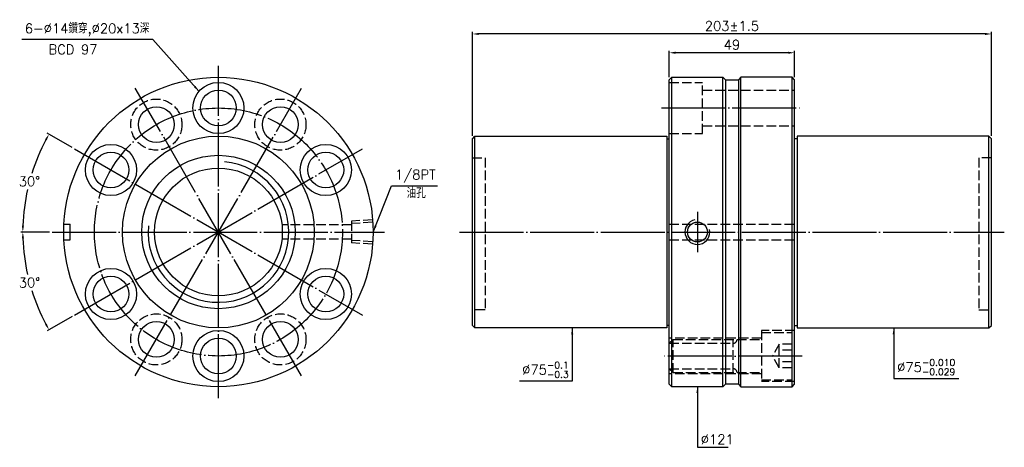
# Model space of a CAD drawing. Header units: millimetres. Extents: x 3848 to 4233, y -260 to -92.
import ezdxf

# ---------------------------------------------------------------- set-up
doc = ezdxf.new("R2010")
doc.units = ezdxf.units.MM
doc.header["$LTSCALE"] = 1.25
doc.linetypes.add('CENTER', pattern=[22, 20, -1, 0, -1])
doc.linetypes.add('DASHED', pattern=[4, 3, -1])
for name, color, linetype in [('DDVIEW', 7, 'Continuous'), ('NT', 7, 'Continuous'), ('NT-DIM', 2, 'Continuous')]:
    doc.layers.add(name, color=color, linetype=linetype)
doc.styles.get("Standard").update_dxf_attribs({"font": 'simplex.shx', "bigfont": 'chineset.shx'})
doc.dimstyles.new('ISO-25', dxfattribs={"dimscale": 1.25, "dimtxt": 3, "dimasz": 2, "dimexe": 0.646, "dimexo": 0.862, "dimgap": 1, "dimtad": 1, "dimdec": 3, "dimdsep": 46, "dimtxsty": 'Standard', "dimcen": 1.5, "dimclrd": 256, "dimclre": 256, "dimclrt": 256, "dimazin": 2, "dimtfac": 1, "dimtdec": 3, "dimtmove": 0, "dimatfit": 3, "dimfxl": 0, "dimtolj": 1, "dimlwd": -1, "dimlwe": -1, "dimarcsym": 0})

# ---------------------------------------------------------------- blocks, each defined once
blk = doc.blocks.new('*D0')
at = {"layer": 'Defpoints', "color": 0}
for p in [(4102.12, -105.28), (4102.12, -115.88), (4151.12, -115.88)]:
    blk.add_point(p, dxfattribs=at)
at = {"layer": 'NT-DIM'}
for p, q in [((4102.12, -114.8), (4102.12, -104.47)), ((4148.62, -105.28), (4104.62, -105.28)), ((4151.12, -114.8), (4151.12, -104.47))]:
    blk.add_line(p, q, dxfattribs=at)
for points in [[(4104.62, -104.86), (4104.62, -105.69), (4102.12, -105.28)], [(4148.62, -104.86), (4148.62, -105.69), (4151.12, -105.28)]]:
    blk.add_solid(points, dxfattribs=at)
at = {"layer": 'NT-DIM', "insert": (4126.62, -102.15), "char_height": 3.75, "attachment_point": 5}
blk.add_mtext('\\A1;49', dxfattribs=at)
blk = doc.blocks.new('*D1')
at = {"layer": 'Defpoints', "color": 0}
for p in [(4025.12, -97.93), (4025.12, -138.88), (4228.12, -138.88)]:
    blk.add_point(p, dxfattribs=at)
at = {"layer": 'NT-DIM'}
for p, q in [((4025.12, -137.8), (4025.12, -97.13)), ((4225.62, -97.93), (4027.62, -97.93)), ((4228.12, -137.8), (4228.12, -97.13))]:
    blk.add_line(p, q, dxfattribs=at)
for points in [[(4027.62, -97.52), (4027.62, -98.35), (4025.12, -97.93)], [(4225.62, -97.52), (4225.62, -98.35), (4228.12, -97.93)]]:
    blk.add_solid(points, dxfattribs=at)
at = {"layer": 'NT-DIM', "insert": (4126.62, -94.81), "char_height": 3.75, "attachment_point": 5}
blk.add_mtext('\\A1;203%%P1.5', dxfattribs=at)
blk = doc.blocks.new('*D2')
at = {"layer": 'Defpoints', "color": 0}
for p in [(3869.52, -142.88), (3853.95, -149.22), (3860.81, -175.38), (3990.81, -175.38), (3982.1, -207.88)]:
    blk.add_point(p, dxfattribs=at)
at = {"layer": 'NT-DIM'}
for p, q in [((3868.59, -142.34), (3858.88, -136.73)), ((3859.73, -175.38), (3848.53, -175.38))]:
    blk.add_line(p, q, dxfattribs=at)
for start, end in [(151.8731, 162.5486), (167.4217, 178.1269)]:
    blk.add_arc((3925.81, -175.38), 76.47, start, end, dxfattribs=at)
for points in [[(3858, -139.12), (3858.73, -139.53), (3859.58, -137.14)], [(3849.79, -172.88), (3848.96, -172.87), (3849.34, -175.38)]]:
    blk.add_solid(points, dxfattribs=at)
at = {"layer": 'NT-DIM', "insert": (3851.94, -155.58), "char_height": 3.75, "attachment_point": 5, "rotation": 1}
blk.add_mtext('\\A1;30°', dxfattribs=at)
blk = doc.blocks.new('*D3')
at = {"layer": 'Defpoints', "color": 0}
for p in [(3982.1, -142.88), (3860.81, -175.38), (3990.81, -175.38), (3850.5, -188.66), (3869.52, -207.88)]:
    blk.add_point(p, dxfattribs=at)
at = {"layer": 'NT-DIM'}
for p, q in [((3859.73, -175.38), (3848.53, -175.38)), ((3868.59, -208.41), (3858.88, -214.02))]:
    blk.add_line(p, q, dxfattribs=at)
for start, end in [(181.8731, 192.5989), (197.4265, 208.1269)]:
    blk.add_arc((3925.81, -175.38), 76.47, start, end, dxfattribs=at)
for points in [[(3848.96, -177.88), (3849.79, -177.87), (3849.34, -175.38)], [(3858.73, -211.23), (3858, -211.63), (3859.58, -213.61)]]:
    blk.add_solid(points, dxfattribs=at)
at = {"layer": 'NT-DIM', "insert": (3851.94, -195.17), "char_height": 3.75, "attachment_point": 5, "rotation": 1}
blk.add_mtext('\\A1;30°', dxfattribs=at)

msp = doc.modelspace()

# ---------------------------------------------------------------- linework, layer by layer
at = {"layer": 'DDVIEW', "color": 3, "linetype": 'CENTER'}
for p, q in [((3925.8122, -240.3753), (3925.8122, -110.3753)), ((3958.3122, -231.6669), (3893.3122, -119.0836)), ((3893.3122, -231.6669), (3958.3122, -119.0836)), ((3869.5205, -207.8753), (3982.1038, -142.8753)), ((3869.5205, -142.8753), (3982.1038, -207.8753)), ((3860.8122, -175.3753), (3990.8122, -175.3753))]:
    msp.add_line(p, q, dxfattribs=at)
at = {"layer": 'DDVIEW'}
for p, q in [((3865.3866, -172.3753), (3867.8122, -172.3753)), ((3867.8122, -178.3753), (3867.8122, -172.3753)), ((3865.3866, -178.3753), (3867.8122, -178.3753))]:
    msp.add_line(p, q, dxfattribs=at)
at = {"layer": 'DDVIEW', "color": 1, "linetype": 'DASHED'}
for p, q in [((3977.8122, -172.6253), (3950.6604, -172.6253)), ((3986.1247, -170.6167), (3977.8122, -171.1363)), ((3977.8122, -171.1363), (3977.8122, -179.6143)), ((3986.1933, -171.5853), (3977.8122, -172.1091)), ((3977.8122, -178.1253), (3950.6604, -178.1253)), ((3986.1933, -179.1653), (3977.8122, -178.6415)), ((3986.1247, -180.1338), (3977.8122, -179.6143))]:
    msp.add_line(p, q, dxfattribs=at)
at = {"layer": 'DDVIEW'}
for centre, radius in [((3925.8122, -175.3753), 60.5), ((3925.8122, -126.8753), 10), ((3925.8122, -126.8753), 7), ((3901.5622, -133.373), 7), ((3950.0622, -133.373), 7), ((3925.8122, -175.3753), 37.5), ((3883.8099, -151.1253), 10), ((3967.8144, -151.1253), 10), ((3883.8099, -151.1253), 7), ((3925.8122, -175.3753), 30), ((3967.8144, -151.1253), 7), ((3925.8122, -175.3753), 25), ((3883.8099, -199.6253), 10), ((3967.8144, -199.6253), 10), ((3883.8099, -199.6253), 7), ((3967.8144, -199.6253), 7), ((3901.5622, -217.3775), 7), ((3950.0622, -217.3775), 7), ((3925.8122, -223.8753), 10), ((3925.8122, -223.8753), 7)]:
    msp.add_circle(centre, radius, dxfattribs=at)
at = {"layer": 'DDVIEW', "color": 3, "linetype": 'CENTER'}
msp.add_circle((3925.8122, -175.3753), 48.5, dxfattribs=at)
at = {"layer": 'DDVIEW', "color": 1, "linetype": 'DASHED'}
for centre in [(3901.5622, -133.373), (3950.0622, -133.373), (3901.5622, -217.3775), (3950.0622, -217.3775)]:
    msp.add_circle(centre, 10, dxfattribs=at)
at = {"layer": 'DDVIEW', "color": 5}
msp.add_arc((3925.8122, -175.3753), 27.5, 175, 85, dxfattribs=at)
at = {"layer": 'NT', "linetype": 'ByBlock'}
for p, q in [((4102.1178, -115.8753), (4103.1178, -114.8753)), ((4103.1178, -114.8753), (4123.1178, -114.8753)), ((4103.1178, -235.8753), (4103.1178, -114.8753)), ((4123.1178, -114.8753), (4124.1178, -115.8753)), ((4123.1178, -235.8753), (4123.1178, -114.8753)), ((4130.1178, -114.8753), (4129.1178, -115.8753)), ((4150.1178, -114.8753), (4130.1178, -114.8753)), ((4130.1178, -235.8753), (4130.1178, -114.8753)), ((4151.1178, -115.8753), (4150.1178, -114.8753)), ((4150.1178, -235.8753), (4150.1178, -114.8753)), ((4102.1178, -234.8753), (4102.1178, -115.8753)), ((4124.1178, -115.8753), (4124.1178, -234.8753)), ((4129.1178, -115.8753), (4129.1178, -234.8753)), ((4151.1178, -234.8753), (4151.1178, -115.8753)), ((4025.1178, -138.8753), (4026.1178, -137.8753)), ((4026.1178, -137.8753), (4101.1178, -137.8753)), ((4026.1178, -212.8753), (4026.1178, -137.8753)), ((4101.1178, -137.8753), (4101.1178, -212.8753)), ((4227.1178, -137.8753), (4152.1178, -137.8753)), ((4152.1178, -137.8753), (4152.1178, -212.8753)), ((4228.1178, -138.8753), (4227.1178, -137.8753)), ((4227.1178, -212.8753), (4227.1178, -137.8753)), ((4025.1178, -211.8753), (4025.1178, -138.8753)), ((4101.1178, -138.8753), (4102.1178, -138.8753)), ((4152.1178, -138.8753), (4151.1178, -138.8753)), ((4228.1178, -211.8753), (4228.1178, -138.8753)), ((4026.1178, -212.8753), (4025.1178, -211.8753)), ((4101.1178, -212.8753), (4026.1178, -212.8753)), ((4102.1178, -211.8753), (4101.1178, -211.8753)), ((4151.1178, -211.8753), (4152.1178, -211.8753)), ((4152.1178, -212.8753), (4227.1178, -212.8753)), ((4227.1178, -212.8753), (4228.1178, -211.8753)), ((4103.1178, -235.8753), (4102.1178, -234.8753)), ((4123.1178, -235.8753), (4103.1178, -235.8753)), ((4124.1178, -234.8753), (4123.1178, -235.8753)), ((4129.1178, -234.8753), (4130.1178, -235.8753)), ((4130.1178, -235.8753), (4150.1178, -235.8753)), ((4150.1178, -235.8753), (4151.1178, -234.8753))]:
    msp.add_line(p, q, dxfattribs=at)
at = {"layer": 'NT', "color": 1, "linetype": 'DASHED'}
for p, q in [((4102.1178, -116.8753), (4115.1178, -116.8753)), ((4115.1178, -136.8753), (4115.1178, -116.8753)), ((4115.1178, -119.8753), (4151.1178, -119.8753)), ((4115.1178, -133.8753), (4151.1178, -133.8753)), ((4102.1178, -136.8753), (4115.1178, -136.8753)), ((4025.1178, -146.3753), (4030.1178, -146.3753)), ((4030.1178, -146.3753), (4030.1178, -205.8753)), ((4228.1178, -146.3753), (4223.1178, -146.3753)), ((4223.1178, -146.3753), (4223.1178, -205.8753)), ((4102.1178, -172.3753), (4151.1178, -172.3753)), ((4102.1178, -178.3753), (4151.1178, -178.3753)), ((4030.1178, -205.8753), (4025.1178, -205.8753)), ((4223.1178, -205.8753), (4228.1178, -205.8753)), ((4138.1178, -213.8753), (4138.1178, -233.8753)), ((4151.1178, -213.8753), (4138.1178, -213.8753)), ((4138.1178, -214.6253), (4150.1178, -214.6253)), ((4150.1178, -233.1253), (4150.1178, -214.6253)), ((4138.1178, -216.8753), (4102.1178, -216.8753)), ((4103.6178, -217.3753), (4102.1178, -218.8753)), ((4102.1178, -218.8753), (4127.1178, -218.8753)), ((4103.6178, -217.3753), (4138.1178, -217.3753)), ((4103.6178, -230.3753), (4103.6178, -217.3753)), ((4127.1178, -230.3753), (4127.1178, -217.3753)), ((4145.1178, -219.2565), (4142.4511, -223.8753)), ((4145.1178, -228.4941), (4145.1178, -219.2565)), ((4150.1178, -219.2565), (4145.1178, -219.2565)), ((4150.1178, -221.5659), (4145.1178, -221.5659)), ((4145.1178, -228.4941), (4142.4511, -223.8753)), ((4150.1178, -226.1847), (4145.1178, -226.1847)), ((4102.1178, -228.8753), (4127.1178, -228.8753)), ((4103.6178, -230.3753), (4102.1178, -228.8753)), ((4138.1178, -230.8753), (4102.1178, -230.8753)), ((4103.6178, -230.3753), (4138.1178, -230.3753)), ((4150.1178, -228.4941), (4145.1178, -228.4941)), ((4138.1178, -233.1253), (4150.1178, -233.1253)), ((4151.1178, -233.8753), (4138.1178, -233.8753))]:
    msp.add_line(p, q, dxfattribs=at)
at = {"layer": 'NT'}
for p, q in [((4124.1178, -115.8753), (4129.1178, -115.8753)), ((4129.1178, -234.8753), (4124.1178, -234.8753))]:
    msp.add_line(p, q, dxfattribs=at)
at = {"layer": 'NT', "color": 3, "linetype": 'CENTER'}
for p, q in [((4099.1178, -126.8753), (4154.1178, -126.8753)), ((4113.1178, -167.5113), (4113.1178, -183.2393)), ((4020.1178, -175.3753), (4233.1178, -175.3753)), ((4154.1178, -223.8753), (4099.1178, -223.8753))]:
    msp.add_line(p, q, dxfattribs=at)
at = {"layer": 'NT'}
msp.add_circle((4113.1178, -175.3753), 3.8912, dxfattribs=at)
at = {"layer": 'NT', "color": 5}
msp.add_arc((4113.1178, -175.3753), 4.864, 101.864163, 11.864163, dxfattribs=at)
at = {"layer": 'NT', "color": 1, "linetype": 'DASHED'}
for centre, start, end in [((4127.1178, -217.3753), 270, 0), ((4127.1178, -230.3753), 0, 90)]:
    msp.add_arc(centre, 1.5, start, end, dxfattribs=at)

# ---------------------------------------------------------------- texts
at = {"layer": 'NT-DIM', "char_height": 3.75}
for s, insert, attachment_point in [('6-%%C14鑽穿,%%C20x13深', (3898.8079, -98.788), 9), ('BCD 97', (3859.3978, -105.8532), 7), ('\\A1;\\A1;1/8PT', (3994.8616, -156.0641), 7), ('油孔', (3999.4232, -162.1129), 7), ('\\A1;%%C75{\\H0.7x;\\S-0.1^ -0.3;}', (4062.8031, -232.3992), 9), ('\\A1;%%C75{\\H0.7x;\\S-0.010^ -0.029;}', (4191.2345, -231.3776), 7), ('%%C121', (4114.4678, -258.3256), 7)]:
    msp.add_mtext(s, dxfattribs=dict(at, insert=insert, attachment_point=attachment_point))

# ---------------------------------------------------------------- dimensions: what is measured, and where the dimension line sits
at = {"layer": 'NT-DIM'}
dim = msp.add_linear_dim(base=(4025.1178, -97.9328), p1=(4228.1178, -138.8753), p2=(4025.1178, -138.8753), text='<>%%P1.5', dimstyle='ISO-25', dxfattribs=at)
dim.commit()
dim.dimension.update_dxf_attribs({"geometry": '*D1', "text_midpoint": (4126.6178, -94.8078)})
dim = msp.add_linear_dim(base=(4102.1178, -105.2783), p1=(4151.1178, -115.8753), p2=(4102.1178, -115.8753), dimstyle='ISO-25', dxfattribs=at)
dim.commit()
dim.dimension.update_dxf_attribs({"geometry": '*D0', "text_midpoint": (4126.6178, -102.1533)})
for base, line2, picture, middle in [((3853.9492, -149.2193), ((3869.5205, -142.8753), (3982.1038, -207.8753)), '*D2', (3851.943, -155.5821)), ((3850.499, -188.655), ((3869.5205, -207.8753), (3982.1038, -142.8753)), '*D3', (3851.943, -195.1685))]:
    dim = msp.add_angular_dim_2l(base=base, line1=((3860.8122, -175.3753), (3990.8122, -175.3753)), line2=line2, dimstyle='ISO-25', dxfattribs=at)
    dim.commit()
    dim.dimension.update_dxf_attribs({"geometry": picture, "text_midpoint": middle, "text_rotation": 1})

# ---------------------------------------------------------------- leaders
at = {"layer": 'NT-DIM', "annotation_type": 0, "has_hookline": 1}
for points, hookline_direction, text_width in [([(3918.2047, -120.3611), (3900.1579, -100.038), (3900.0579, -100.038)], 1, 49.8214), ([(3986.3122, -175.3753), (3993.5117, -157.3103), (3993.6116, -157.3141)], 0, 16.6071), ([(4064.1531, -212.8753), (4064.1531, -233.6492), (4064.0531, -233.6492)], 1, 19.2857), ([(4189.8845, -212.878), (4189.8845, -232.6276), (4189.9845, -232.6276)], 0, 24.1607), ([(4113.1178, -235.8753), (4113.1178, -259.5756), (4113.2178, -259.5756)], 0, 10.7143)]:
    msp.add_leader(points, dimstyle='ISO-25', dxfattribs=dict(at, hookline_direction=hookline_direction, text_width=text_width))

doc.saveas('drawing.dxf')
